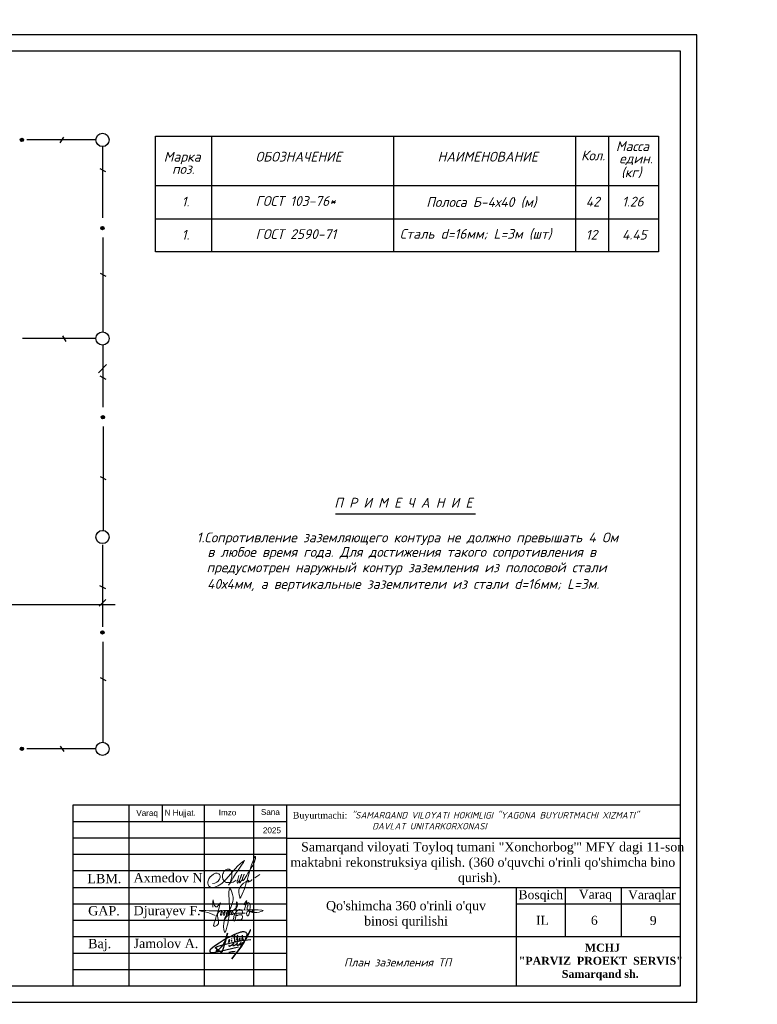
# Model space of a CAD drawing. Header units: millimetres. Extents: x -257011 to 237647566, y 2784933 to 6706507.
# Tile 81 of 256: x 11382280 to 11494551, y 2785498 to 2935367. Entities that reach past the tile are written whole.
import ezdxf
from ezdxf import colors
from ezdxf.entities.mleader import LeaderData, LeaderLine
from ezdxf.lldxf.tags import DXFTag
from ezdxf.math import Vec2, Vec3

# ---------------------------------------------------------------- set-up
doc = ezdxf.new("R2010")
doc.units = ezdxf.units.MM
doc.header["$LTSCALE"] = 1000
doc.linetypes.add('ACAD_ISO02W100', pattern=[15, 12, -3])
doc.layers.add('(002) Рамка', color=7, linetype='Continuous')
doc.layers.add('Размер', color=7, linetype='Continuous')
for name, color, linetype, lineweight in [('text', 1, 'Continuous', 13), ('Ф А С А Д', 250, 'Continuous', 15), ('Формат', 7, 'Continuous', 25), ('Электрика', 3, 'Continuous', 53)]:
    doc.layers.add(name, color=color, linetype=linetype, lineweight=lineweight)
doc.styles.add('arial', font='arial.ttf', dxfattribs={"height": 300})
doc.styles.add('iso', font='isocpeur.TTF')
doc.styles.get("Standard").update_dxf_attribs({"font": 'ARIALN.TTF'})
doc.styles.add('WMF-Times New Roman0', font='times.ttf')
doc.styles.add('X_ISO', font='isocpeui.ttf')
tags = doc.linetypes.add('HOT_WATER_SUPPLY', pattern='A,12.7,-5.08,["HW",Standard,S=2.54,R=0,X=-2.54,Y=-1.27],-5.08', length=22.86).pattern_tags.tags
tags[6] = DXFTag(74, 10)

# ---------------------------------------------------------------- blocks, each defined once
blk = doc.blocks.new('rgsxhy')
at = {"color": 5, "lineweight": 0}
for points in [[(30159764, 9369979), (30160813, 9371961), (30161022, 9373086), (30160642, 9374202), (30160529, 9371279), (30160129, 9368855), (30159952, 9368321), (30159766, 9369571), (30162641, 9370909)], [(30158604, 9370613), (30157190, 9371107), (30156449, 9371260), (30157795, 9371248), (30158983, 9371230), (30160506, 9371280), (30164964, 9371184), (30162988, 9371384), (30162918, 9371683), (30163073, 9372004)], [(30158267, 9371725), (30158292, 9372259), (30158313, 9372715), (30158693, 9371762), (30159294, 9372267), (30158930, 9370820), (30158827, 9369247), (30158463, 9369143), (30158559, 9369856), (30159235, 9371184), (30159510, 9371288), (30159540, 9370947), (30159450, 9370679), (30159339, 9370650), (30159361, 9370924), (30159747, 9371281), (30159933, 9371214), (30159918, 9370984), (30159866, 9370709), (30159740, 9370650), (30159740, 9370910), (30160119, 9371295), (30160364, 9371221), (30160282, 9370791), (30160134, 9370702), (30160156, 9370902), (30160253, 9371169), (30160416, 9371266), (30160624, 9371251), (30160631, 9370947), (30160520, 9370739), (30160416, 9370746), (30160527, 9370999), (30160698, 9371199), (30160869, 9371251), (30161010, 9371117), (30161025, 9370828), (30160854, 9370717), (30160832, 9370976), (30160958, 9371184), (30161196, 9371429), (30161627, 9371986), (30161567, 9372349), (30161322, 9370056), (30161196, 9369857), (30161032, 9369926), (30161078, 9370217), (30161143, 9370464), (30161478, 9371132), (30161961, 9371429), (30162250, 9371221), (30162198, 9370761), (30161687, 9370666), (30161515, 9370590), (30161433, 9370590), (30162154, 9370635), (30162280, 9370516), (30162243, 9370197), (30162028, 9370012), (30161575, 9370012), (30161352, 9370012), (30161322, 9370071)], [(30162509, 9371311), (30162778, 9372539), (30162525, 9372058), (30163079, 9372349), (30162934, 9370564), (30162934, 9371149), (30163657, 9371231), (30163688, 9371396), (30163665, 9371051), (30163845, 9371089), (30163853, 9371329), (30163830, 9370556)]]:
    blk.add_spline(points, degree=3, dxfattribs=at)
blk = doc.blocks.new('nerbgbdtbugbd')
at = {"color": 5, "lineweight": -2}
for points in [[(1301441, -912503, 0.3871926), (1301421, -912608, 0.2468693), (1301462, -912624, 0.1075122), (1301553, -912598, 0.0377408), (1301616, -912557, 0.0432293), (1301738, -912461), (1301856, -912351), (1302009, -912205, 0.002873), (1302157, -912056, 0.0304903), (1302203, -911998, 0.1126937), (1302215, -911961, 0.6840545), (1302174, -911935, 0.0660715), (1302090, -912059, 0.0451978), (1302060, -912132, 0.0768236), (1302054, -912193, 0.068235), (1302080, -912319, 0.2986132), (1302177, -912367, 0.1038757), (1302374, -912300, 0.0290696), (1302528, -912180), (1302675, -912025), (1302798, -911893, 0.130527), (1302852, -911776, 0.0388963), (1302856, -911737, 0.7618556), (1302821, -911725, 0.0798394), (1302802, -911765, 0.0359534), (1302781, -911857, 0.0455744), (1302785, -912031, 0.0426923), (1302803, -912110, 0.3891518), (1302905, -912166, 0.1102897), (1303059, -912099), (1303140, -912029), (1303382, -911802, 0.0334276), (1303470, -911703, 0.0129551), (1303533, -911618, 0.1437243), (1303546, -911557, 0.5877061), (1303484, -911539, 0.0594709), (1303438, -911594, 0.0548384), (1303384, -911702, 0.0606455), (1303353, -911805, 0.0833859), (1303355, -911933, 0.5059841), (1303421, -911960, 0.0746594), (1303641, -911789, 0.0267645), (1303917, -911449, 0.0698425), (1304268, -910626), (1304769, -908938, 0.0913119), (1304777, -908873, 0.6479054), (1304724, -908855, 0.1300148), (1304701, -908893), (1304249, -910540), (1303723, -912034), (1303358, -912864), (1302937, -913765), (1302456, -914865), (1303556, -912632, 0.020305), (1304025, -911521, 0.0510054), (1304177, -910920), (1304280, -910177, 0.0500611), (1304304, -909917, 0.075905), (1304266, -909734, 0.060269), (1304163, -909581, 0.2197754), (1303878, -909436, 0.0807361), (1303465, -909486, 0.0249845), (1303180, -909596, 0.0130385), (1302610, -909917, 0.0239045), (1301788, -910451), (1301162, -910954), (1300713, -911334), (1300164, -911838), (1299536, -912438), (1298972, -913021), (1298525, -913523), (1298224, -913914), (1298110, -914126), (1298090, -914220), (1298104, -914298), (1298155, -914383), (1298291, -914454), (1298501, -914462), (1298825, -914389), (1299321, -914187), (1300019, -913880), (1300989, -913450), (1303222, -912415)], [(1299333, -913786, 0.1774898), (1299290, -913897, 0.0505623), (1299288, -913979, 0.3670195), (1299369, -914060, 0.2132882), (1299452, -914018), (1299738, -913626, 0.0414268), (1300104, -913056), (1300352, -912576, 0.0300362), (1300605, -911758), (1300675, -910352), (1300613, -912033), (1300547, -912628), (1300477, -913257), (1300442, -913499), (1300421, -913685, -0.0299546), (1300383, -913939, -0.3083385), (1300235, -914061, -0.0928663), (1300150, -914038), (1299994, -913962), (1298975, -913460, -0.0731209), (1299122, -913299, -0.0362342), (1299439, -913069), (1299863, -912836), (1300474, -912500), (1301923, -911834), (1302701, -911477), (1303596, -911130), (1304048, -910967), (1305142, -910571)], [(1302164, -911013), (1302123, -910754), (1302096, -910485), (1302088, -910377, 0.9456908), (1301953, -910398, 0.0931758), (1302006, -910763, 0.0597217), (1302186, -911157, -0.0340946), (1302225, -911288, 0.0218114), (1302266, -911544, 0.4516555), (1302407, -911600), (1302580, -911477)], [(1302632, -911206), (1302686, -910890, 0.0310101), (1302691, -910593, 0.0209508), (1302677, -910448, 0.2567522), (1302634, -910391, 0.3121151), (1302582, -910404, 0.0952627), (1302548, -910463, 0.0920883), (1302520, -910679, 0.0708045), (1302568, -910903), (1302690, -911214), (1302722, -911299, 0.1825801), (1302776, -911369, 0.4802348), (1302848, -911325, 0.0467012), (1302849, -911244, 0.1708854), (1302782, -911111, 0.1795677), (1302714, -911101, 0.274631), (1302670, -911163)], [(1303084, -911166), (1303158, -911060, 0.0403562), (1303221, -910954, 0.2285131), (1303216, -910835, 0.1998977), (1303176, -910809, 0.2428565), (1303076, -910850, 0.1216605), (1303030, -910969, 0.1264383), (1303060, -911097, 0.1064961), (1303128, -911174, 0.1201125), (1303186, -911200, 0.0807957), (1303282, -911200, 0.1696912), (1303389, -911132)], [(1303717, -910580), (1303523, -910848), (1303649, -910833, -0.1393412), (1303753, -910882, -0.0645393), (1303854, -911024)], [(1301318, -911619, 0.250229), (1301354, -911511, 0.4506148), (1301272, -911473, 0.5095488), (1301192, -911723), (1301276, -911779, -0.1747015), (1301313, -911832, -0.1814843), (1301299, -911884, -0.1121061), (1301133, -912001)], [(1301637, -913772, -0.0551579), (1302758, -913351)]]:
    blk.add_lwpolyline(points, format="xyb", dxfattribs=at)
for points in [[(1303439, -910141), (1303554, -911111)], [(1301582, -911114), (1301593, -911148)], [(1301653, -911366), (1301732, -911665)]]:
    blk.add_lwpolyline(points, dxfattribs=at)
blk = doc.blocks.new('dhyjfyuk')
for p, q in [((4383414, -1184524), (4383414, -1212024)), ((4475914, -1184524), (4383414, -1184524)), ((4391914, -1184524), (4391914, -1212024)), ((4397013, -1184524), (4397013, -1187024)), ((4403414, -1184524), (4403414, -1212024)), ((4410914, -1184524), (4410914, -1212024)), ((4415914, -1184524), (4415914, -1212024)), ((4475914, -1212024), (4475914, -1184524)), ((4415914, -1187024), (4383414, -1187024)), ((4415914, -1189524), (4383414, -1189524)), ((4415914, -1189524), (4475914, -1189524)), ((4415914, -1192024), (4383414, -1192024)), ((4415914, -1194524), (4383414, -1194524)), ((4383414, -1197024), (4475914, -1197024)), ((4450914, -1212024), (4450914, -1197024)), ((4458414, -1204524), (4458414, -1197024)), ((4466914, -1204524), (4466914, -1197024)), ((4383414, -1199524), (4415914, -1199524)), ((4450914, -1199524), (4475914, -1199524)), ((4383414, -1202024), (4415914, -1202024)), ((4383414, -1204524), (4475914, -1204524)), ((4383414, -1207024), (4415914, -1207024)), ((4383414, -1209524), (4415914, -1209524))]:
    blk.add_line(p, q)
at = {"lineweight": 9, "xscale": 1.125175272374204, "yscale": 1.125175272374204, "zscale": 1.125175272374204}
blk.add_blockref('rgsxhy', (-29528647, -11744878), dxfattribs=at)
at = {"color": 5, "lineweight": 25, "xscale": 0.8159673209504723, "yscale": 0.8159673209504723, "zscale": 0.8159673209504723, "rotation": 348.2281006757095}
blk.add_blockref('nerbgbdtbugbd', (3519502, -260297, -611), dxfattribs=at)
at = {"linetype": 'ACAD_ISO02W100', "lineweight": 5, "ltscale": 70, "char_height": 883.9, "attachment_point": 1, "style": 'arial'}
for s, insert in [('Varaq', (4393061, -1185254)), ('N Hujjat.', (4397374, -1185220)), ('Imzo', (4405607, -1185185)), ('Sana', (4412025, -1185111)), ('2025', (4412332, -1187897))]:
    blk.add_mtext(s, dxfattribs=dict(at, insert=insert))
at = {"style": 'WMF-Times New Roman0'}
for s, insert, char_height, width, attachment_point in [('Buyurtmachi:{\\fISOCPEUR|b0|i1|c204|p34; "SAMARQAND VILOYATI HOKIMLIGI "YAGONA\\fISOCPEUR|b0|i1|c0|p34; \\fISOCPEUR|b0|i1|c204|p34;BUYURTMACHI XIZMATI" \\fISOCPEUR|b0|i1|c0|p34;\\P                   \\fISOCPEUR|b0|i1|c204|p34;DAVLAT UNITARKORXONASI}', (4416879, -1186878, 105406), 1000, 59035.39, 4), ('\\pi3453.25486;Samarqand viloyati Toyloq tumani "Хоnсhоrbоg\'" МFY dagi 11-son \\P\\pi1816.32378;maktabni rekonstruksiya qilish. (360 o\'quvchi o\'rinli qo\'shimcha bino \\P\\pi27327.21058;qurish).', (4414694, -1193420), 1400, 60812.6, 4), ('Axmedov N.', (4392650, -1194845), 1414.3, 17081.22, 1), ('Djurayev F.', (4392650, -1199845), 1414.29, 17081.22, 1), ("\\pt12184.088;Qo'shimcha 360 o'rinli o'quv binosi qurilishi", (4434117, -1199099), 1400, 29815.79, 2), ('Jamolov A.', (4392650, -1204845), 1414.3, 17081.22, 1), ('\\pi12888.864;{\\fTimes New Roman|b1|i0|c204|p18;\\C0;MCHJ\\P\\pi2815.884;"PARVIZ  PROEKT  SERVIS"\\P\\pi9383.364;Samarqand sh.\\C256; }', (4448452, -1205594), 1200, 29788.7, 1)]:
    blk.add_mtext(s, dxfattribs=dict(at, insert=insert, char_height=char_height, width=width, attachment_point=attachment_point))
at = {"width": 6256.98, "attachment_point": 1}
for s, insert, char_height in [('{\\fTimes New Roman|b0|i0|c204|p18;\\C1;LBM.}', (4385613, -1194981), 1414.29), ('{\\fTimes New Roman|b0|i0|c204|p18;Bosqich}', (4451239, -1197449), 1370.37), ('{\\fTimes New Roman|b0|i0|c204|p18;Varaq}', (4460421, -1197383), 1370.37), ('{\\fTimes New Roman|b0|i0|c204|p18;Varaqlar}', (4467912, -1197449), 1370.37), ('{\\fTimes New Roman|b0|i0|c0|p18;\\C1;GAP\\fTimes New Roman|b0|i0|c204|p18;.}', (4385736, -1199872), 1414.29), ('{\\fTimes New Roman|b0|i0|c204|p18;IL}', (4453907, -1201350), 1370.37), ('{\\fTimes New Roman|b0|i0|c0|p18;9}', (4471227, -1201380), 1370.37), ('{\\fTimes New Roman|b0|i0|c204|p18;\\C1;Baj.}', (4385736, -1204872), 1414.29)]:
    blk.add_mtext(s, dxfattribs=dict(at, insert=insert, char_height=char_height))
blk = doc.blocks.new('123')
at = {"lineweight": 30, "ltscale": 2}
blk.add_hatch(color=256, dxfattribs=at).paths.add_polyline_path([(1215327, 134490, 1), (1214311, 134490, 1)])
at = {"color": 0, "linetype": 'ByBlock', "lineweight": 30, "ltscale": 0.05}
blk.add_line((1081805, 284685), (1079773, 286717), dxfattribs=at)
at = {"color": 0, "linetype": 'ByBlock', "ltscale": 0.05}
for p, q in [((1008776, 230112), (1006744, 232144)), ((1069071, 230112), (1067039, 232144)), ((1054904, 223725), (1052872, 225757)), ((1080033, 225679), (1082065, 223647)), ((1054904, 158701), (1052872, 160733)), ((1052872, 160733), (1054904, 158701)), ((1069609, 143837), (1067577, 141805)), ((1152675, 141967), (1154707, 143999)), ((1213806, 142560), (1215838, 144592)), ((1052872, 99773), (1054904, 97741))]:
    blk.add_line(p, q, dxfattribs=at)
at = {"ltscale": 5}
blk.add_line((1213923, 148893), (1215720, 147944), dxfattribs=at)
at = {"lineweight": 30, "ltscale": 5}
blk.add_circle((1214819, 134490), 508, dxfattribs=at)
at = {"layer": 'Электрика', "linetype": 'Continuous', "lineweight": 25}
for p, q in [((1080969, 224476), (1080974, 289275)), ((1068233, 224979), (1068233, 240004)), ((1007734, 230919), (1069632, 230919)), ((1053796, 227623), (1053796, 97340)), ((1068546, 160251), (1068575, 140836)), ((1069395, 159739), (1051441, 159739)), ((1153646, 159329), (1153646, 140445)), ((1064974, 142984), (1155210, 142984)), ((1153891, 143088), (1218685, 143088))]:
    blk.add_line(p, q, dxfattribs=at)
for s, p in [('1000', (1079734, 250836)), ('3600', (1053203, 186590)), ('1000', (1053203, 123598))]:
    blk.add_text(s, height=3200.4, rotation=90).set_placement(p)
blk = doc.blocks.new('rthtrh')
at = {"color": 5}
for p, q in [((1363889, 521219), (1363907, 521234)), ((1363907, 521234), (1363927, 521243)), ((1363927, 521243), (1363940, 521249)), ((1363940, 521249), (1363965, 521249)), ((1363965, 521249), (1363988, 521244)), ((1363988, 521244), (1364013, 521227)), ((1364013, 521227), (1364030, 521204)), ((1363834, 521118), (1363842, 521141)), ((1363834, 521086), (1363834, 521118)), ((1363834, 521056), (1363834, 521086)), ((1363840, 521035), (1363834, 521056)), ((1363845, 521017), (1363840, 521035)), ((1363842, 521141), (1363854, 521167)), ((1363865, 520990), (1363845, 521017)), ((1363854, 521167), (1363868, 521192)), ((1363868, 521192), (1363889, 521219)), ((1364037, 521043), (1364026, 520997)), ((1364030, 521204), (1364039, 521185)), ((1364044, 521090), (1364037, 521043)), ((1364039, 521185), (1364046, 521147)), ((1364046, 521147), (1364044, 521090)), ((1364568, 521050), (1364689, 521123)), ((1363882, 520966), (1363865, 520990)), ((1363895, 520959), (1363882, 520966)), ((1363917, 520946), (1363895, 520959)), ((1363951, 520940), (1363917, 520946)), ((1363996, 520940), (1363951, 520940)), ((1364033, 520940), (1363996, 520940)), ((1364017, 520962), (1364016, 520946)), ((1364016, 520946), (1364016, 520940)), ((1364026, 520997), (1364017, 520962)), ((1364075, 520948), (1364033, 520940)), ((1364148, 520999), (1364075, 520948))]:
    blk.add_line(p, q, dxfattribs=at)
for points in [[(1364210, 521100), (1364186, 521015), (1364172, 520967), (1364172, 520940), (1364173, 520926), (1364179, 520925), (1364185, 520931), (1364202, 520956), (1364218, 520984), (1364240, 521027), (1364256, 521068), (1364272, 521125), (1364269, 521122), (1364225, 520990), (1364220, 520961), (1364220, 520944), (1364225, 520939), (1364232, 520939), (1364241, 520950), (1364248, 520960), (1364254, 520969), (1364260, 520978), (1364273, 520996), (1364281, 521008), (1364288, 521027), (1364309, 521073), (1364315, 521086), (1364332, 521126), (1364332, 521134), (1364327, 521134), (1364314, 521097), (1364294, 521040), (1364290, 521012), (1364293, 520997), (1364298, 520988), (1364308, 520988), (1364316, 520999), (1364326, 521014), (1364344, 521036), (1364351, 521047), (1364377, 521090), (1364389, 521112), (1364414, 521155), (1364449, 521203), (1364476, 521258), (1364523, 521332), (1364563, 521417), (1364583, 521493), (1364590, 521517), (1364590, 521527), (1364583, 521532), (1364571, 521532), (1364561, 521512), (1364541, 521459), (1364498, 521348), (1364434, 521131), (1364395, 520998), (1364377, 520936), (1364337, 520802), (1364282, 520678), (1364249, 520605), (1364238, 520588), (1364230, 520594), (1364226, 520615), (1364222, 520638), (1364214, 520663), (1364206, 520725), (1364206, 520774), (1364224, 520814), (1364265, 520883), (1364310, 520926), (1364364, 520959), (1364411, 520988), (1364432, 520996), (1364434, 520992), (1364431, 520979), (1364419, 520970), (1364414, 520960), (1364416, 520951), (1364423, 520951), (1364434, 520958), (1364443, 520964), (1364452, 520968), (1364474, 520975), (1364483, 520978), (1364492, 520986), (1364499, 520996), (1364503, 521002), (1364511, 521006), (1364511, 521006)], [(1363608, 520919), (1363661, 520924), (1363702, 520951), (1363738, 520975), (1363765, 521018), (1363780, 521059), (1363780, 521096), (1363765, 521122), (1363753, 521142), (1363714, 521156), (1363671, 521156), (1363631, 521136), (1363583, 521097), (1363555, 521074), (1363525, 521025), (1363511, 520984), (1363500, 520955), (1363500, 520930), (1363508, 520901), (1363515, 520870), (1363535, 520855), (1363555, 520841), (1363586, 520832), (1363613, 520832), (1363645, 520832), (1363675, 520843), (1363732, 520864), (1363761, 520883), (1363817, 520921), (1363863, 520963), (1363919, 521022), (1364179, 521312), (1364247, 521377), (1364282, 521405), (1364314, 521429), (1364336, 521443), (1364310, 521401), (1364279, 521361), (1364173, 521198), (1364133, 521139), (1364110, 521102), (1364087, 521068), (1364069, 521040), (1364047, 520995), (1364019, 520954), (1364007, 520925), (1363990, 520903), (1363970, 520879)]]:
    blk.add_lwpolyline(points, dxfattribs=at)

msp = doc.modelspace()

# ---------------------------------------------------------------- hatches: boundary and pattern name
at = {"lineweight": 30, "ltscale": 5}
for points in [[(11382872.849, 2917067.366, -1), (11382369.173, 2917067.366, -1)], [(11382872.849, 2824385.764, 1), (11382369.173, 2824385.764, 1)]]:
    msp.add_hatch(color=256, dxfattribs=at).paths.add_polyline_path(points)
at = {"lineweight": 30, "ltscale": 2}
for points in [[(11395134.626, 2903645.091, 1), (11394630.951, 2903645.091, 1)], [(11395197.36, 2874856.692, 1), (11394693.685, 2874856.692, 1)]]:
    msp.add_hatch(color=256, dxfattribs=at).paths.add_polyline_path(points)

# ---------------------------------------------------------------- linework, layer by layer
at = {"lineweight": 30, "ltscale": 5}
for p, q in [((11393876.668, 2917067.366, 384), (11383376.523, 2917067.366, 384)), ((11388450.628, 2916638.94, 384), (11388980.323, 2917495.785, 384)), ((11394453.344, 2912739.08, 384), (11395344.045, 2912268.536, 384)), ((11393876.691, 2886836.732, 384), (11382695.112, 2886836.732, 384)), ((11388790.561, 2887265.151, 384), (11389320.254, 2886408.313, 384)), ((11394516.076, 2865840.357, 384), (11395406.775, 2865369.818, 384)), ((11394516.076, 2835245.698, 384), (11395406.775, 2834775.16, 384)), ((11393876.668, 2824385.764, 384), (11383376.523, 2824385.764, 384))]:
    msp.add_line(p, q, dxfattribs=at)
for p, q in [((11402961.799, 2917659.153, 384), (11479520.366, 2917659.153, 384)), ((11402961.799, 2900030.543, 384), (11402961.799, 2917659.153, 384)), ((11411524.272, 2900030.543, 384), (11411524.272, 2917659.153, 384)), ((11439226.384, 2900030.543, 384), (11439226.384, 2917659.153, 384)), ((11466928.497, 2900030.543, 384), (11466928.497, 2917659.153, 384)), ((11471965.245, 2900030.543, 384), (11471965.245, 2917659.153, 384)), ((11479520.366, 2917659.153, 384), (11479520.366, 2900030.543, 384)), ((11402961.799, 2910104.03, 384), (11479520.366, 2910104.03, 384)), ((11402961.799, 2905067.289, 384), (11479520.366, 2905067.289, 384)), ((11479520.366, 2900030.543, 384), (11402961.799, 2900030.543, 384)), ((11430347.973, 2860140.08, 384), (11451676.156, 2860140.08, 384))]:
    msp.add_line(p, q)
at = {"lineweight": 30, "ltscale": 2}
for p, q in [((11394884.015, 2916057.289, 384), (11394884.015, 2905197.149, 384)), ((11394946.747, 2902214.589, 384), (11394946.747, 2887849.549, 384)), ((11394946.747, 2885838.759, 384), (11394946.747, 2876408.757, 384)), ((11395009.48, 2873426.197, 384), (11395009.48, 2857623.176, 384)), ((11394946.747, 2840672.667, 384), (11394946.747, 2825393.873, 384))]:
    msp.add_line(p, q, dxfattribs=at)
at = {"ltscale": 5}
for p, q in [((11394516.076, 2896787.621, 384), (11395406.775, 2896317.082, 384)), ((11394501.398, 2881139.435, 384), (11395392.097, 2880668.896, 384)), ((11388450.628, 2824814.183, 384), (11388980.323, 2823957.332, 384))]:
    msp.add_line(p, q, dxfattribs=at)
at = {"color": 0, "linetype": 'ByBlock', "ltscale": 0.05}
msp.add_line((11395513.606, 2882874.644, 384), (11394254.421, 2881615.456, 384), dxfattribs=at)
at = {"elevation": 384}
msp.add_lwpolyline([(11277147.405, 2785816.901), (11485359.417, 2785816.901), (11485359.417, 2933052.538), (11277147.405, 2933052.538)], close=True, dxfattribs=at)
at = {"lineweight": 30, "ltscale": 5}
for centre, radius in [((11394884.015, 2917064.642, 384), 1007.35), ((11394884.015, 2917064.642, 384), 1007.35), ((11382621.012, 2917067.366, 384), 251.837), ((11394882.789, 2903645.091, 384), 251.837), ((11394884.015, 2886844.157, 384), 1007.35), ((11394884.015, 2886844.157, 384), 1007.35), ((11394945.521, 2874856.692, 384), 251.837), ((11394884.015, 2856623.672, 384), 1007.35), ((11394884.015, 2856623.672, 384), 1007.35), ((11394884.015, 2824388.487, 384), 1007.35), ((11394884.015, 2824388.487, 384), 1007.35), ((11382621.012, 2824385.764, 384), 251.837)]:
    msp.add_circle(centre, radius, dxfattribs=at)
at = {"layer": 'Размер', "linetype": 'Continuous', "lineweight": 30, "ltscale": 3.333333, "elevation": 384}
msp.add_lwpolyline([(11287062.262, 2788295.615), (11482880.703, 2788295.615), (11482880.703, 2930573.824), (11287062.262, 2930573.824)], close=True, dxfattribs=at)
at = {"layer": 'Электрика', "color": 0, "linetype": 'Continuous', "lineweight": 30}
msp.add_line((11394935.532, 2842969.592, 384), (11394935.532, 2855456.891, 384), dxfattribs=at)

# ---------------------------------------------------------------- block references
at = {"layer": '(002) Рамка', "lineweight": 50}
for p in [(5681315.107, 4000591.194), (6007548.681, 4000320.148), (6322018.378, 4000320.148), (6322018.378, 4000320.148), (6564355.611, 4000319.908, -4), (6787764.677, 4000341.193, 384), (7006966.558, 4000319.908, 384)]:
    msp.add_blockref('dhyjfyuk', p, dxfattribs=at)
at = {"lineweight": 53, "xscale": 0.4957428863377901, "yscale": 0.4957428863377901, "zscale": 0.4957428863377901}
msp.add_blockref('123', (10792644.744, 2775430.468, 384), dxfattribs=at)
at = {"layer": 'Ф А С А Д', "xscale": 6.676455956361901, "yscale": 6.676455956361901, "zscale": 6.676455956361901}
msp.add_blockref('rthtrh', (2307569.28, -674014.295, 384), dxfattribs=at)

# ---------------------------------------------------------------- texts
at = {"ltscale": 100, "style": 'X_ISO'}
for s, height, p in [('Масса', 1487.2287, (11473028.651, 2915361.494, 384)), ('Марка', 1487.2287, (11404207.916, 2913768.963, 384)), ('ОБОЗНАЧЕНИЕ', 1487.22866, (11418178.339, 2913768.963, 384)), ('НАИМЕНОВАНИЕ', 1487.22866, (11445880.452, 2913768.963, 384)), ('Кол.', 1487.2287, (11467728.925, 2913956.264, 384)), ('един.', 1487.2287, (11473542.122, 2913487.868, 384)), ('поз.', 1487.2287, (11405471.478, 2911895.343, 384)), ('(кг)', 1487.2287, (11473823.405, 2911390.553, 384)), ('1.', 1487.2287, (11406926.992, 2906930.464, 384)), ('ГОСТ 103-76*', 1487.22866, (11418178.339, 2907024.142, 384)), ('Полоса Б-4х40 (м)', 1487.22866, (11444169.504, 2906868.745, 384)), ('42', 1487.2287, (11468434.351, 2906930.464, 384)), ('1.26', 1487.2287, (11473966.262, 2906930.464, 384)), ('1.', 1487.2287, (11406926.992, 2901893.712, 384)), ('ГОСТ 2590-71', 1487.22866, (11418178.339, 2901987.39, 384)), ('Сталь d=16мм; L=3м (шт) ', 1487.22866, (11440131.018, 2902025.515, 384)), ('12', 1487.2287, (11468434.351, 2901893.712, 384)), ('4.45', 1487.2287, (11473966.262, 2901893.712, 384)), ('П Р И М Е Ч А Н И Е', 1487.22866, (11430160.45, 2861100.858, 384)), ('1.Сопротивление заземляющего контура не должно превышать 4 Ом ', 1487.22866, (11409209.195, 2855819.022, 384)), ('в любое время года. Для достижения такого сопротивления в ', 1487.22866, (11410850.171, 2853606.376, 384)), (' предуcмотрен наружный контур заземления из полосовой стали ', 1487.22866, (11409778.818, 2851260.541, 384)), (' 40х4мм, а вертикальные заземлители из стали d=16мм; L=3м.', 1487.22866, (11409857.92, 2848736.991, 384))]:
    msp.add_text(s, height=height, dxfattribs=at).set_placement(p)
at = {"color": 7, "ltscale": 30, "insert": (10049091.702, 2929588.156, -75415.319), "char_height": 1784.436705, "width": 106220.7207, "attachment_point": 1, "style": 'X_ISO'}
msp.add_mtext('                               ПОЯСНИТЕЛЬНАЯ ЗАПИСКА\\P\\pi4401.50942;    Проект энергоснабжения {\\C256; Samarqand viloyati Toyloq tumani "Хоnсhоrbоg\'" МFY dagi 11-son maktabni rekonstruksiya qilish. (360 o\'quvchi o\'rinli qo\'shimcha bino qurish).\\P\\pi0;}выполнен на основании ТУ САМ ПТЭС за №18238252188 от  01.07.2026 г.       \\P    Установленная мощность Ру=93,4 кВт.\\P    Расчетная мощность Рр=84 кВт.    \\P    По надежности энергоснабжение объект относятся к потребителям II категории.\\P    {\\C256;Точкой подключения основного источника электроснабжения принять ближайшую существующую в./в опору ВЛ-10 кВ фид. "\\C0;233\\C256;", на которой необходимо установить ПМ-10, ВЛ-10 кВ выполнено кабелем АПвПу-3(1х70) мм2 длиной 60 м в траншее в земле до проектного ТП.}\\P    Предусмотрена установка ТП-ГКТП с ТМ-100кВА.\\P    От ТП предусмотрена прокладка кабеля {\\C0;АВВГ} разного сечения в траншее в земле  до щитов объекта.  \\P    {\\C256;\\c0;Для резервного энергоснабжения теплонососа предусмотрена установка ДЭС мощностью 10 кВт. \\P\\C256;   } Наружное освещение территории объекта выполнено LED светильниками на установленными на металлических опорах. Управление наружным освещением предусмотрено комплектно.\\P    Кабели прокладываются в траншее на глубину 0,7 м от планировочной отметки земли в слое песка по 10см в каждую сторону. Все пересечения и сближении кабельных линий с подземными инженерными коммуникациями выполнить согласно норм и в местах пересечения кабель проложить в а/цементных трубах Д=100мм.                                         \\P    Учет электроэнергии предусмотрен электронным активно-реактивным счетчикам ЕХ-518 прямого включения с системой АИИСКУЭ на н./в. щите  проектного ТП, установленного в отдельном запирающемся  шкафу. \\P     Проектом предусмотрен контур заземления проектной  трансформаторной подстанции, всех щитов, ГРЩ и ДЭС. Сопротивление  растеканию тока не должно превышать 4 ома для ТП, всех  щитов, ГРЩ,  ДЭС.\\P  При производстве электромонтажных работ выполнять требования ПУЭ и ПТБ.', dxfattribs=at)
at = {"color": 7, "lineweight": 30, "char_height": 939.4258, "attachment_point": 1}
for s, insert, width in [('\\pi2351.83787;{\\fTimes New Roman|b0|i0|c204|p18;\\C256;Qurilish         \\P\\pi2708.16847;  hajmi\\P\\pi3422.97631;   m³}', (10454675.044, 2905395.586), 8914.89017), ('\\pi2351.83787;{\\fTimes New Roman|b0|i0|c204|p18;\\C256;Qurilish         \\P\\pi2708.16847;  hajmi\\P\\pi3422.97631;   m³}', (10769144.741, 2905395.586), 8914.89017), ('\\pi548.6967;{\\fTimes New Roman|b0|i0|c204|p18;\\C256;Umumiy\\P\\pi602.54266;maydoni \\P\\pi2155.2706;m2}', (10449256.507, 2903419.396), 6013.9701), ('\\pi548.6967;{\\fTimes New Roman|b0|i0|c204|p18;\\C256;Umumiy\\P\\pi602.54266;maydoni \\P\\pi2155.2706;m2}', (10763726.204, 2903419.396), 6013.9701)]:
    msp.add_mtext(s, dxfattribs=dict(at, insert=insert, width=width))
at = {"insert": (11469741.751, 2798966.646, 384), "char_height": 1370.37174, "width": 6256.97859, "attachment_point": 2}
msp.add_mtext('{\\fTimes New Roman|b0|i0|c0|p18;6}', dxfattribs=at)
at = {"layer": 'text', "color": 7, "linetype": 'HOT_WATER_SUPPLY', "lineweight": 40, "ltscale": 500, "insert": (9988811.88, 2926147.228), "char_height": 1500, "width": 43130.04732, "attachment_point": 1, "style": 'iso'}
msp.add_mtext('\\pi10546;Ведомость рабочих черчежей', dxfattribs=at)
at = {"layer": 'Формат', "color": 0, "linetype": 'Continuous', "lineweight": 15, "style": 'X_ISO'}
msp.add_text('План заземления ТП', height=1239.35722, dxfattribs=at).set_placement((11431643.104, 2791258.515, 384))

# ---------------------------------------------------------------- next in the draw order: leaders
at = {"ltscale": 250}
ml = msp.add_multileader_mtext('Standard', dxfattribs=at)
ml.set_content('АВВГ-(4x35) мм2 L=96 на Теплоносос\\Pв ПВХ тр.в траншее в земле. от {\\C0;ТП}', color=256, style='X_ISO')
ml.set_leader_properties()
ml.build(insert=Vec2(0, 0))
ml.multileader.update_dxf_attribs({"text_left_attachment_type": 6, "text_right_attachment_type": 6, "dogleg_length": 0.002, "arrow_head_size": 470.717, "scale": 500})
ctx = ml.context
ctx.base_point, ctx.scale, ctx.char_height, ctx.arrow_head_size, ctx.landing_gap_size, ctx.plane_origin, ctx.plane_x_axis, ctx.plane_y_axis = Vec3(10608578.136, 2963984.565), 500, 784.52892, 470.717, 0, Vec3(10593163.695, 2941475.424), Vec3(0.9999426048, 0.0107138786), Vec3(-0.0107138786, 0.9999426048)
ctx.left_attachment, ctx.right_attachment, ctx.text_align_type = 6, 6, 1
notes = []
notes.append((ctx, [(1, (1, 1, 0), (10608577.509, 2963984.558), (0.9999426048, 0.0107138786), 0.628, [(1, [(10603694.136, 2953153.697)], 0, [])])]))
ctx.mtext.insert, ctx.mtext.text_direction, ctx.mtext.rotation, ctx.mtext.width, ctx.mtext.alignment, ctx.mtext.flow_direction = Vec3(10618177.731, 2965107.365), Vec3(0.9999426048, 0.0107138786), 0.0107140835, 19312.2629, 2, 5
ctx.mtext.has_bg_fill, ctx.mtext.bg_color, ctx.mtext.bg_scale_factor, ctx.mtext.bg_transparency, ctx.mtext.use_window_bg_color = 1, -1023410172, 1.1, 0, 0
for ctx, leaders in notes:
    for number, flags, end, landing, length, lines in leaders:
        leader = LeaderData()
        leader.index, (leader.has_last_leader_line, leader.has_dogleg_vector, leader.attachment_direction) = number, flags
        leader.last_leader_point, leader.dogleg_vector, leader.dogleg_length = Vec3(end), Vec3(landing), length
        for number, points, colour, breaks in lines:
            line = LeaderLine()
            line.index, line.vertices, line.color, line.breaks = number, Vec3.list(points), colors.encode_raw_color(colour), breaks
            leader.lines.append(line)
        ctx.leaders.append(leader)

doc.saveas('drawing.dxf')
